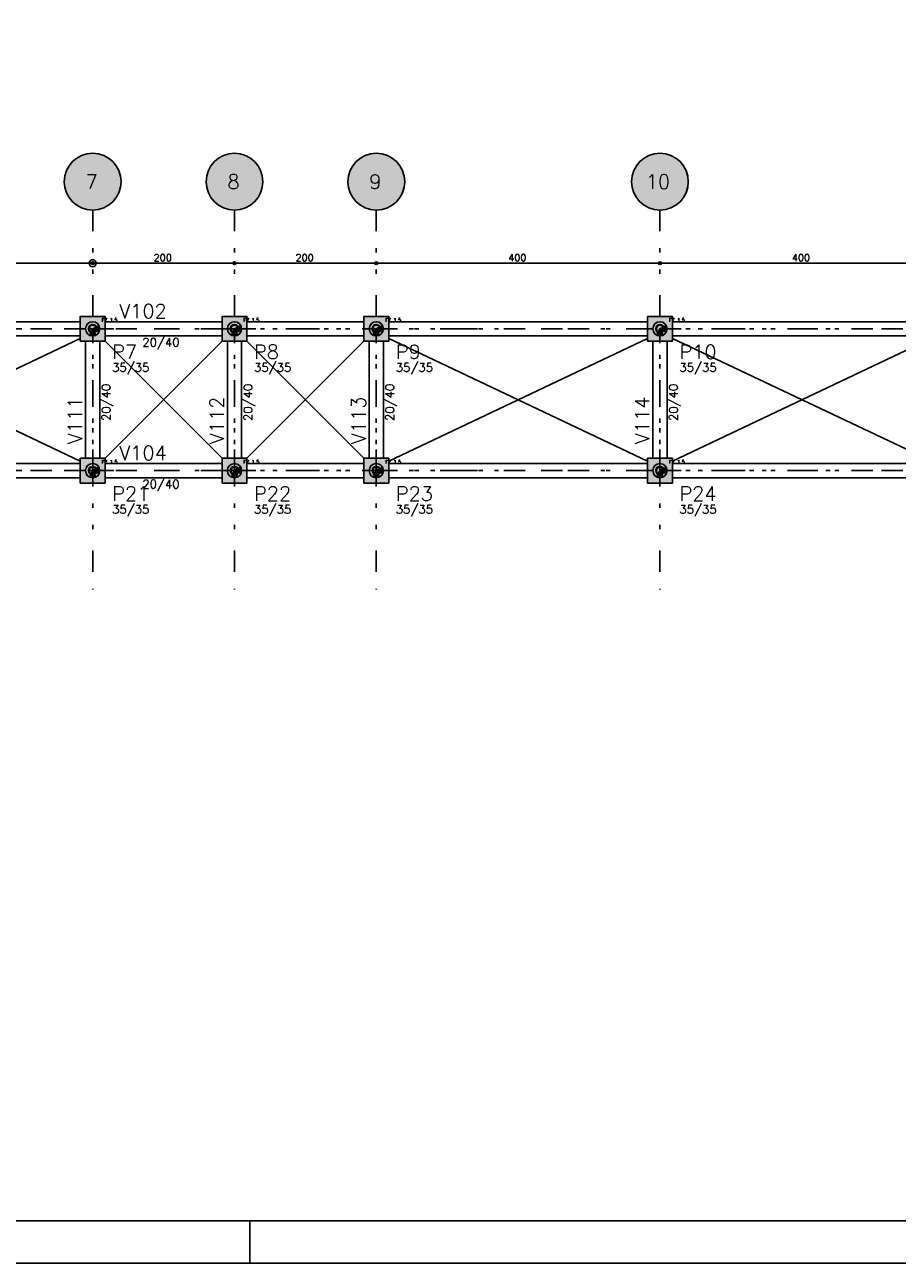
# Model space of a CAD drawing. Header units: feet. Extents: x 0 to 84.1, y 0 to 59.4.
# Tile 5 of 8: x 41.8 to 62.3, y 0 to 29.1. Entities that reach past the tile are written whole.
import ezdxf

# ---------------------------------------------------------------- set-up
doc = ezdxf.new("R2010")
doc.units = ezdxf.units.FT
doc.header["$MEASUREMENT"] = 0
doc.linetypes.add('ESTILO_TQS_0003', pattern=[1.5, 0.5, -0.4, 0.1, -0.5])
doc.linetypes.add('ESTILO_TQS_0004', pattern=[2, 0.5, -0.4, 0.1, -0.4, 0.1, -0.5])
for name, color, linetype in [('1', 1, 'CONTINUOUS'), ('2', 2, 'CONTINUOUS'), ('3', 3, 'CONTINUOUS'), ('4', 4, 'CONTINUOUS'), ('6', 6, 'CONTINUOUS'), ('8', 8, 'CONTINUOUS')]:
    doc.layers.add(name, color=color, linetype=linetype)
doc.styles.get("Standard").update_dxf_attribs({"font": 'ROMANS.SHX'})

msp = doc.modelspace()

# ---------------------------------------------------------------- linework, layer by layer
at = {"layer": '1', "linetype": 'ESTILO_TQS_0004'}
for p, q in [((43.403397, 24.751897), (43.403397, 15.835231)), ((46.736731, 24.751897), (46.736731, 15.835231)), ((50.070064, 24.751897), (50.070064, 15.835231)), ((56.736731, 24.751897), (56.736731, 15.835231)), ((3.945064, 21.960231), (82.861731, 21.960231)), ((3.945064, 18.626897), (82.861731, 18.626897))]:
    msp.add_line(p, q, dxfattribs=at)
at = {"layer": '1', "linetype": 'Continuous'}
for p, q in [((36.528397, 23.501897), (43.611731, 23.501897)), ((43.195064, 23.501897), (46.945064, 23.501897)), ((43.403397, 23.501897), (43.403397, 23.501897)), ((43.403397, 23.501897), (43.403397, 23.501897)), ((46.528397, 23.501897), (50.278397, 23.501897)), ((46.736731, 23.501897), (46.736731, 23.501897)), ((46.736731, 23.501897), (46.736731, 23.501897)), ((49.861731, 23.501897), (56.945064, 23.501897)), ((50.070064, 23.501897), (50.070064, 23.501897)), ((50.070064, 23.501897), (50.070064, 23.501897)), ((56.528397, 23.501897), (63.611731, 23.501897)), ((56.736731, 23.501897), (56.736731, 23.501897)), ((56.736731, 23.501897), (56.736731, 23.501897)), ((43.403397, 21.960231), (43.403397, 21.960231)), ((46.736731, 21.960231), (46.736731, 21.960231)), ((50.070064, 21.960231), (50.070064, 21.960231)), ((56.736731, 21.960231), (56.736731, 21.960231)), ((43.403397, 18.626897), (43.403397, 18.626897)), ((46.736731, 18.626897), (46.736731, 18.626897)), ((50.070064, 18.626897), (50.070064, 18.626897)), ((56.736731, 18.626897), (56.736731, 18.626897))]:
    msp.add_line(p, q, dxfattribs=at)
at = {"layer": '1', "linetype": 'ESTILO_TQS_0003'}
for p, q in [((36.736731, 21.960231), (43.403397, 21.960231)), ((43.403397, 21.960231), (46.736731, 21.960231)), ((43.403397, 18.626897), (43.403397, 21.960231)), ((46.736731, 21.960231), (50.070064, 21.960231)), ((46.736731, 18.626897), (46.736731, 21.960231)), ((50.070064, 21.960231), (56.736731, 21.960231)), ((50.070064, 18.626897), (50.070064, 21.960231)), ((56.736731, 21.960231), (63.403397, 21.960231)), ((56.736731, 18.626897), (56.736731, 21.960231)), ((36.736731, 18.626897), (43.403397, 18.626897)), ((43.403397, 18.626897), (46.736731, 18.626897)), ((46.736731, 18.626897), (50.070064, 18.626897)), ((50.070064, 18.626897), (56.736731, 18.626897)), ((56.736731, 18.626897), (63.403397, 18.626897))]:
    msp.add_line(p, q, dxfattribs=at)
at = {"layer": '1', "linetype": 'Continuous'}
for points in [[(43.111731, 22.126897), (37.028397, 22.126897)], [(46.445064, 22.126897), (43.695064, 22.126897)], [(49.778397, 22.126897), (47.028397, 22.126897)], [(56.445064, 22.126897), (50.361731, 22.126897)], [(63.111731, 22.126897), (57.028397, 22.126897)], [(43.340897, 21.835231), (43.465897, 21.835231), (43.403397, 21.960231), (43.340897, 21.835231)], [(43.340897, 21.835231), (43.465897, 21.835231), (43.403397, 21.960231), (43.340897, 21.835231)], [(43.528397, 21.897731), (43.528397, 22.022731), (43.403397, 21.960231), (43.528397, 21.897731)], [(46.674231, 21.835231), (46.799231, 21.835231), (46.736731, 21.960231), (46.674231, 21.835231)], [(46.861731, 21.897731), (46.861731, 22.022731), (46.736731, 21.960231), (46.861731, 21.897731)], [(50.007564, 21.835231), (50.132564, 21.835231), (50.070064, 21.960231), (50.007564, 21.835231)], [(50.195064, 21.897731), (50.195064, 22.022731), (50.070064, 21.960231), (50.195064, 21.897731)], [(56.674231, 21.835231), (56.799231, 21.835231), (56.736731, 21.960231), (56.674231, 21.835231)], [(56.861731, 21.897731), (56.861731, 22.022731), (56.736731, 21.960231), (56.861731, 21.897731)], [(37.028397, 21.793564), (43.111731, 21.793564)], [(43.236731, 21.668564), (43.236731, 18.918564)], [(43.570064, 18.918564), (43.570064, 21.668564)], [(43.695064, 21.793564), (46.445064, 21.793564)], [(46.570064, 21.668564), (46.570064, 18.918564)], [(46.903397, 18.918564), (46.903397, 21.668564)], [(47.028397, 21.793564), (49.778397, 21.793564)], [(49.903397, 21.668564), (49.903397, 18.918564)], [(50.236731, 18.918564), (50.236731, 21.668564)], [(50.361731, 21.793564), (56.445064, 21.793564)], [(56.570064, 21.668564), (56.570064, 18.918564)], [(56.903397, 18.918564), (56.903397, 21.668564)], [(57.028397, 21.793564), (63.111731, 21.793564)], [(43.111731, 18.793564), (37.028397, 18.793564)], [(43.528397, 18.564397), (43.528397, 18.689397), (43.403397, 18.626897), (43.528397, 18.564397)], [(46.445064, 18.793564), (43.695064, 18.793564)], [(46.861731, 18.564397), (46.861731, 18.689397), (46.736731, 18.626897), (46.861731, 18.564397)], [(49.778397, 18.793564), (47.028397, 18.793564)], [(50.195064, 18.564397), (50.195064, 18.689397), (50.070064, 18.626897), (50.195064, 18.564397)], [(56.445064, 18.793564), (50.361731, 18.793564)], [(56.861731, 18.564397), (56.861731, 18.689397), (56.736731, 18.626897), (56.861731, 18.564397)], [(63.111731, 18.793564), (57.028397, 18.793564)], [(37.028397, 18.460231), (43.111731, 18.460231)], [(43.340897, 18.501897), (43.465897, 18.501897), (43.403397, 18.626897), (43.340897, 18.501897)], [(43.340897, 18.501897), (43.465897, 18.501897), (43.403397, 18.626897), (43.340897, 18.501897)], [(43.695064, 18.460231), (46.445064, 18.460231)], [(46.674231, 18.501897), (46.799231, 18.501897), (46.736731, 18.626897), (46.674231, 18.501897)], [(47.028397, 18.460231), (49.778397, 18.460231)], [(50.007564, 18.501897), (50.132564, 18.501897), (50.070064, 18.626897), (50.007564, 18.501897)], [(50.361731, 18.460231), (56.445064, 18.460231)], [(56.674231, 18.501897), (56.799231, 18.501897), (56.736731, 18.626897), (56.674231, 18.501897)], [(57.028397, 18.460231), (63.111731, 18.460231)]]:
    msp.add_lwpolyline(points, dxfattribs=at)
for centre, radius in [((43.403397, 23.501897), 0.083333), ((43.403397, 23.501897), 0.033333), ((43.403397, 23.501897), 0.033333), ((43.403397, 23.501897), 0.016667), ((43.403397, 23.501897), 0.016667), ((46.736731, 23.501897), 0.033333), ((46.736731, 23.501897), 0.033333), ((46.736731, 23.501897), 0.016667), ((46.736731, 23.501897), 0.016667), ((50.070064, 23.501897), 0.033333), ((50.070064, 23.501897), 0.033333), ((50.070064, 23.501897), 0.016667), ((50.070064, 23.501897), 0.016667), ((56.736731, 23.501897), 0.033333), ((56.736731, 23.501897), 0.033333), ((56.736731, 23.501897), 0.016667), ((56.736731, 23.501897), 0.016667), ((43.403397, 21.960231), 0.166667), ((46.736731, 21.960231), 0.166667), ((50.070064, 21.960231), 0.166667), ((56.736731, 21.960231), 0.166667), ((43.403397, 21.960231), 0.1), ((43.403397, 21.960231), 0.1), ((43.403397, 21.960231), 0.1), ((43.403397, 21.960231), 0.083333), ((46.736731, 21.960231), 0.1), ((46.736731, 21.960231), 0.1), ((46.736731, 21.960231), 0.083333), ((50.070064, 21.960231), 0.1), ((50.070064, 21.960231), 0.1), ((50.070064, 21.960231), 0.083333), ((56.736731, 21.960231), 0.1), ((56.736731, 21.960231), 0.1), ((56.736731, 21.960231), 0.083333), ((43.403397, 18.626897), 0.166667), ((43.403397, 18.626897), 0.1), ((43.403397, 18.626897), 0.1), ((43.403397, 18.626897), 0.1), ((43.403397, 18.626897), 0.083333), ((46.736731, 18.626897), 0.166667), ((46.736731, 18.626897), 0.1), ((46.736731, 18.626897), 0.1), ((46.736731, 18.626897), 0.083333), ((50.070064, 18.626897), 0.166667), ((50.070064, 18.626897), 0.1), ((50.070064, 18.626897), 0.1), ((50.070064, 18.626897), 0.083333), ((56.736731, 18.626897), 0.166667), ((56.736731, 18.626897), 0.1), ((56.736731, 18.626897), 0.1), ((56.736731, 18.626897), 0.083333)]:
    msp.add_circle(centre, radius, dxfattribs=at)
at = {"layer": '2', "linetype": 'Continuous'}
for p, q in [((37.028397, 18.852775), (43.111731, 21.734353)), ((37.028397, 21.734353), (43.111731, 18.852775)), ((43.695064, 18.918564), (46.445064, 21.668564)), ((43.695064, 21.668564), (46.445064, 18.918564)), ((47.028397, 18.918564), (49.778397, 21.668564)), ((47.028397, 21.668564), (49.778397, 18.918564)), ((50.361731, 18.852775), (56.445064, 21.734353)), ((50.361731, 21.734353), (56.445064, 18.852775)), ((57.028397, 18.852775), (63.111731, 21.734353)), ((57.028397, 21.734353), (63.111731, 18.852775)), ((47.100006, 0), (47.100006, 1)), ((0, 0), (84.100006, 0))]:
    msp.add_line(p, q, dxfattribs=at)
msp.add_lwpolyline([(83.100006, 1), (2.5, 1), (2.5, 58.400002), (83.100006, 58.400002), (83.100006, 1)], dxfattribs=at)
for centre in [(43.403397, 25.418564), (46.736731, 25.418564), (50.070064, 25.418564), (56.736731, 25.418564)]:
    msp.add_circle(centre, 0.666667, dxfattribs=at)
at = {"layer": '6', "linetype": 'Continuous'}
for points in [[(43.111731, 21.668564), (43.695064, 21.668564), (43.695064, 22.251897), (43.111731, 22.251897), (43.111731, 21.668564)], [(46.445064, 21.668564), (47.028397, 21.668564), (47.028397, 22.251897), (46.445064, 22.251897), (46.445064, 21.668564)], [(49.778397, 21.668564), (50.361731, 21.668564), (50.361731, 22.251897), (49.778397, 22.251897), (49.778397, 21.668564)], [(56.445064, 21.668564), (57.028397, 21.668564), (57.028397, 22.251897), (56.445064, 22.251897), (56.445064, 21.668564)], [(43.111731, 18.335231), (43.695064, 18.335231), (43.695064, 18.918564), (43.111731, 18.918564), (43.111731, 18.335231)], [(46.445064, 18.335231), (47.028397, 18.335231), (47.028397, 18.918564), (46.445064, 18.918564), (46.445064, 18.335231)], [(49.778397, 18.335231), (50.361731, 18.335231), (50.361731, 18.918564), (49.778397, 18.918564), (49.778397, 18.335231)], [(56.445064, 18.335231), (57.028397, 18.335231), (57.028397, 18.918564), (56.445064, 18.918564), (56.445064, 18.335231)]]:
    msp.add_lwpolyline(points, dxfattribs=at)
at = {"layer": '8', "linetype": 'Continuous'}
for points in [[(44.070064, 25.418564), (42.948362, 25.905788), (42.886256, 25.839289)], [(44.070064, 25.418564), (43.018944, 25.963211), (42.948362, 25.905788)], [(44.070064, 25.418564), (43.096687, 26.010487), (43.018944, 25.963211)], [(44.070064, 25.418564), (43.180144, 26.046738), (43.096687, 26.010487)], [(44.070064, 25.418564), (43.26776, 26.071287), (43.180144, 26.046738)], [(44.070064, 25.418564), (43.357902, 26.083677), (43.26776, 26.071287)], [(44.070064, 25.418564), (43.448892, 26.083677), (43.357902, 26.083677)], [(44.070064, 25.418564), (43.539035, 26.071287), (43.448892, 26.083677)], [(44.070064, 25.418564), (43.62665, 26.046738), (43.539035, 26.071287)], [(44.070064, 25.418564), (43.710107, 26.010487), (43.62665, 26.046738)], [(44.070064, 25.418564), (43.787851, 25.963211), (43.710107, 26.010487)], [(44.070064, 25.418564), (43.858433, 25.905788), (43.787851, 25.963211)], [(44.070064, 25.418564), (43.920538, 25.839289), (43.858433, 25.905788)], [(47.403397, 25.418564), (46.281695, 25.905788), (46.21959, 25.839289)], [(47.403397, 25.418564), (46.352277, 25.963211), (46.281695, 25.905788)], [(47.403397, 25.418564), (46.430021, 26.010487), (46.352277, 25.963211)], [(47.403397, 25.418564), (46.513478, 26.046738), (46.430021, 26.010487)], [(47.403397, 25.418564), (46.601093, 26.071287), (46.513478, 26.046738)], [(47.403397, 25.418564), (46.691236, 26.083677), (46.601093, 26.071287)], [(47.403397, 25.418564), (46.782226, 26.083677), (46.691236, 26.083677)], [(47.403397, 25.418564), (46.872368, 26.071287), (46.782226, 26.083677)], [(47.403397, 25.418564), (46.959984, 26.046738), (46.872368, 26.071287)], [(47.403397, 25.418564), (47.043441, 26.010487), (46.959984, 26.046738)], [(47.403397, 25.418564), (47.121184, 25.963211), (47.043441, 26.010487)], [(47.403397, 25.418564), (47.191766, 25.905788), (47.121184, 25.963211)], [(47.403397, 25.418564), (47.253872, 25.839289), (47.191766, 25.905788)], [(50.736731, 25.418564), (49.615029, 25.905788), (49.552923, 25.839289)], [(50.736731, 25.418564), (49.68561, 25.963211), (49.615029, 25.905788)], [(50.736731, 25.418564), (49.763354, 26.010487), (49.68561, 25.963211)], [(50.736731, 25.418564), (49.846811, 26.046738), (49.763354, 26.010487)], [(50.736731, 25.418564), (49.934427, 26.071287), (49.846811, 26.046738)], [(50.736731, 25.418564), (50.024569, 26.083677), (49.934427, 26.071287)], [(50.736731, 25.418564), (50.115559, 26.083677), (50.024569, 26.083677)], [(50.736731, 25.418564), (50.205701, 26.071287), (50.115559, 26.083677)], [(50.736731, 25.418564), (50.293317, 26.046738), (50.205701, 26.071287)], [(50.736731, 25.418564), (50.376774, 26.010487), (50.293317, 26.046738)], [(50.736731, 25.418564), (50.454518, 25.963211), (50.376774, 26.010487)], [(50.736731, 25.418564), (50.525099, 25.905788), (50.454518, 25.963211)], [(50.736731, 25.418564), (50.587205, 25.839289), (50.525099, 25.905788)], [(57.403397, 25.418564), (56.281695, 25.905788), (56.21959, 25.839289)], [(57.403397, 25.418564), (56.352277, 25.963211), (56.281695, 25.905788)], [(57.403397, 25.418564), (56.430021, 26.010487), (56.352277, 25.963211)], [(57.403397, 25.418564), (56.513478, 26.046738), (56.430021, 26.010487)], [(57.403397, 25.418564), (56.601093, 26.071287), (56.513478, 26.046738)], [(57.403397, 25.418564), (56.691236, 26.083677), (56.601093, 26.071287)], [(57.403397, 25.418564), (56.782226, 26.083677), (56.691236, 26.083677)], [(57.403397, 25.418564), (56.872368, 26.071287), (56.782226, 26.083677)], [(57.403397, 25.418564), (56.959984, 26.046738), (56.872368, 26.071287)], [(57.403397, 25.418564), (57.043441, 26.010487), (56.959984, 26.046738)], [(57.403397, 25.418564), (57.121184, 25.963211), (57.043441, 26.010487)], [(57.403397, 25.418564), (57.191766, 25.905788), (57.121184, 25.963211)], [(57.403397, 25.418564), (57.253872, 25.839289), (57.191766, 25.905788)], [(44.070064, 25.418564), (42.791923, 25.684165), (42.761452, 25.598429)], [(44.070064, 25.418564), (42.833784, 25.764953), (42.791923, 25.684165)], [(44.070064, 25.418564), (42.886256, 25.839289), (42.833784, 25.764953)], [(44.070064, 25.418564), (43.97301, 25.764953), (43.920538, 25.839289)], [(44.070064, 25.418564), (44.014872, 25.684165), (43.97301, 25.764953)], [(44.070064, 25.418564), (44.045342, 25.598429), (44.014872, 25.684165)], [(47.403397, 25.418564), (46.125256, 25.684165), (46.094786, 25.598429)], [(47.403397, 25.418564), (46.167118, 25.764953), (46.125256, 25.684165)], [(47.403397, 25.418564), (46.21959, 25.839289), (46.167118, 25.764953)], [(47.403397, 25.418564), (47.306344, 25.764953), (47.253872, 25.839289)], [(47.403397, 25.418564), (47.348205, 25.684165), (47.306344, 25.764953)], [(47.403397, 25.418564), (47.378676, 25.598429), (47.348205, 25.684165)], [(50.736731, 25.418564), (49.45859, 25.684165), (49.428119, 25.598429)], [(50.736731, 25.418564), (49.500451, 25.764953), (49.45859, 25.684165)], [(50.736731, 25.418564), (49.552923, 25.839289), (49.500451, 25.764953)], [(50.736731, 25.418564), (50.639677, 25.764953), (50.587205, 25.839289)], [(50.736731, 25.418564), (50.681538, 25.684165), (50.639677, 25.764953)], [(50.736731, 25.418564), (50.712009, 25.598429), (50.681538, 25.684165)], [(57.403397, 25.418564), (56.125256, 25.684165), (56.094786, 25.598429)], [(57.403397, 25.418564), (56.167118, 25.764953), (56.125256, 25.684165)], [(57.403397, 25.418564), (56.21959, 25.839289), (56.167118, 25.764953)], [(57.403397, 25.418564), (57.306344, 25.764953), (57.253872, 25.839289)], [(57.403397, 25.418564), (57.348205, 25.684165), (57.306344, 25.764953)], [(57.403397, 25.418564), (57.378676, 25.598429), (57.348205, 25.684165)], [(44.070064, 25.418564), (42.74294, 25.509342), (42.736731, 25.418564)], [(44.070064, 25.418564), (42.736731, 25.418564), (42.74294, 25.327786)], [(44.070064, 25.418564), (42.761452, 25.598429), (42.74294, 25.509342)], [(44.070064, 25.418564), (42.74294, 25.327786), (42.761452, 25.238699)], [(44.070064, 25.418564), (42.761452, 25.238699), (42.791923, 25.152963)], [(44.070064, 25.418564), (42.791923, 25.152963), (42.833784, 25.072175)], [(44.070064, 25.418564), (42.833784, 25.072175), (42.886256, 24.997839)], [(44.070064, 25.418564), (42.886256, 24.997839), (42.948362, 24.93134)], [(44.070064, 25.418564), (42.948362, 24.93134), (43.018944, 24.873917)], [(44.070064, 25.418564), (43.018944, 24.873917), (43.096687, 24.826641)], [(44.070064, 25.418564), (43.096687, 24.826641), (43.180144, 24.79039)], [(44.070064, 25.418564), (43.180144, 24.79039), (43.26776, 24.765841)], [(44.070064, 25.418564), (43.26776, 24.765841), (43.357902, 24.753451)], [(44.070064, 25.418564), (43.357902, 24.753451), (43.448892, 24.753451)], [(44.070064, 25.418564), (43.448892, 24.753451), (43.539035, 24.765841)], [(44.070064, 25.418564), (43.539035, 24.765841), (43.62665, 24.79039)], [(44.070064, 25.418564), (43.62665, 24.79039), (43.710107, 24.826641)], [(44.070064, 25.418564), (43.710107, 24.826641), (43.787851, 24.873917)], [(44.070064, 25.418564), (43.787851, 24.873917), (43.858433, 24.93134)], [(44.070064, 25.418564), (43.858433, 24.93134), (43.920538, 24.997839)], [(44.070064, 25.418564), (43.920538, 24.997839), (43.97301, 25.072175)], [(44.070064, 25.418564), (43.97301, 25.072175), (44.014872, 25.152963)], [(44.070064, 25.418564), (44.014872, 25.152963), (44.045342, 25.238699)], [(44.070064, 25.418564), (44.063855, 25.509342), (44.045342, 25.598429)], [(44.070064, 25.418564), (44.045342, 25.238699), (44.063855, 25.327786)], [(44.070064, 25.418564), (44.063855, 25.327786), (44.070064, 25.418564)], [(47.403397, 25.418564), (46.076273, 25.509342), (46.070064, 25.418564)], [(47.403397, 25.418564), (46.070064, 25.418564), (46.076273, 25.327786)], [(47.403397, 25.418564), (46.094786, 25.598429), (46.076273, 25.509342)], [(47.403397, 25.418564), (46.076273, 25.327786), (46.094786, 25.238699)], [(47.403397, 25.418564), (46.094786, 25.238699), (46.125256, 25.152963)], [(47.403397, 25.418564), (46.125256, 25.152963), (46.167118, 25.072175)], [(47.403397, 25.418564), (46.167118, 25.072175), (46.21959, 24.997839)], [(47.403397, 25.418564), (46.21959, 24.997839), (46.281695, 24.93134)], [(47.403397, 25.418564), (46.281695, 24.93134), (46.352277, 24.873917)], [(47.403397, 25.418564), (46.352277, 24.873917), (46.430021, 24.826641)], [(47.403397, 25.418564), (46.430021, 24.826641), (46.513478, 24.79039)], [(47.403397, 25.418564), (46.513478, 24.79039), (46.601093, 24.765841)], [(47.403397, 25.418564), (46.601093, 24.765841), (46.691236, 24.753451)], [(47.403397, 25.418564), (46.691236, 24.753451), (46.782226, 24.753451)], [(47.403397, 25.418564), (46.782226, 24.753451), (46.872368, 24.765841)], [(47.403397, 25.418564), (46.872368, 24.765841), (46.959984, 24.79039)], [(47.403397, 25.418564), (46.959984, 24.79039), (47.043441, 24.826641)], [(47.403397, 25.418564), (47.043441, 24.826641), (47.121184, 24.873917)], [(47.403397, 25.418564), (47.121184, 24.873917), (47.191766, 24.93134)], [(47.403397, 25.418564), (47.191766, 24.93134), (47.253872, 24.997839)], [(47.403397, 25.418564), (47.253872, 24.997839), (47.306344, 25.072175)], [(47.403397, 25.418564), (47.306344, 25.072175), (47.348205, 25.152963)], [(47.403397, 25.418564), (47.348205, 25.152963), (47.378676, 25.238699)], [(47.403397, 25.418564), (47.397188, 25.509342), (47.378676, 25.598429)], [(47.403397, 25.418564), (47.378676, 25.238699), (47.397188, 25.327786)], [(47.403397, 25.418564), (47.397188, 25.327786), (47.403397, 25.418564)], [(50.736731, 25.418564), (49.409607, 25.509342), (49.403397, 25.418564)], [(50.736731, 25.418564), (49.403397, 25.418564), (49.409607, 25.327786)], [(50.736731, 25.418564), (49.428119, 25.598429), (49.409607, 25.509342)], [(50.736731, 25.418564), (49.409607, 25.327786), (49.428119, 25.238699)], [(50.736731, 25.418564), (49.428119, 25.238699), (49.45859, 25.152963)], [(50.736731, 25.418564), (49.45859, 25.152963), (49.500451, 25.072175)], [(50.736731, 25.418564), (49.500451, 25.072175), (49.552923, 24.997839)], [(50.736731, 25.418564), (49.552923, 24.997839), (49.615029, 24.93134)], [(50.736731, 25.418564), (49.615029, 24.93134), (49.68561, 24.873917)], [(50.736731, 25.418564), (49.68561, 24.873917), (49.763354, 24.826641)], [(50.736731, 25.418564), (49.763354, 24.826641), (49.846811, 24.79039)], [(50.736731, 25.418564), (49.846811, 24.79039), (49.934427, 24.765841)], [(50.736731, 25.418564), (49.934427, 24.765841), (50.024569, 24.753451)], [(50.736731, 25.418564), (50.024569, 24.753451), (50.115559, 24.753451)], [(50.736731, 25.418564), (50.115559, 24.753451), (50.205701, 24.765841)], [(50.736731, 25.418564), (50.205701, 24.765841), (50.293317, 24.79039)], [(50.736731, 25.418564), (50.293317, 24.79039), (50.376774, 24.826641)], [(50.736731, 25.418564), (50.376774, 24.826641), (50.454518, 24.873917)], [(50.736731, 25.418564), (50.454518, 24.873917), (50.525099, 24.93134)], [(50.736731, 25.418564), (50.525099, 24.93134), (50.587205, 24.997839)], [(50.736731, 25.418564), (50.587205, 24.997839), (50.639677, 25.072175)], [(50.736731, 25.418564), (50.639677, 25.072175), (50.681538, 25.152963)], [(50.736731, 25.418564), (50.681538, 25.152963), (50.712009, 25.238699)], [(50.736731, 25.418564), (50.730521, 25.509342), (50.712009, 25.598429)], [(50.736731, 25.418564), (50.712009, 25.238699), (50.730521, 25.327786)], [(50.736731, 25.418564), (50.730521, 25.327786), (50.736731, 25.418564)], [(57.403397, 25.418564), (56.076273, 25.509342), (56.070064, 25.418564)], [(57.403397, 25.418564), (56.070064, 25.418564), (56.076273, 25.327786)], [(57.403397, 25.418564), (56.094786, 25.598429), (56.076273, 25.509342)], [(57.403397, 25.418564), (56.076273, 25.327786), (56.094786, 25.238699)], [(57.403397, 25.418564), (56.094786, 25.238699), (56.125256, 25.152963)], [(57.403397, 25.418564), (56.125256, 25.152963), (56.167118, 25.072175)], [(57.403397, 25.418564), (56.167118, 25.072175), (56.21959, 24.997839)], [(57.403397, 25.418564), (56.21959, 24.997839), (56.281695, 24.93134)], [(57.403397, 25.418564), (56.281695, 24.93134), (56.352277, 24.873917)], [(57.403397, 25.418564), (56.352277, 24.873917), (56.430021, 24.826641)], [(57.403397, 25.418564), (56.430021, 24.826641), (56.513478, 24.79039)], [(57.403397, 25.418564), (56.513478, 24.79039), (56.601093, 24.765841)], [(57.403397, 25.418564), (56.601093, 24.765841), (56.691236, 24.753451)], [(57.403397, 25.418564), (56.691236, 24.753451), (56.782226, 24.753451)], [(57.403397, 25.418564), (56.782226, 24.753451), (56.872368, 24.765841)], [(57.403397, 25.418564), (56.872368, 24.765841), (56.959984, 24.79039)], [(57.403397, 25.418564), (56.959984, 24.79039), (57.043441, 24.826641)], [(57.403397, 25.418564), (57.043441, 24.826641), (57.121184, 24.873917)], [(57.403397, 25.418564), (57.121184, 24.873917), (57.191766, 24.93134)], [(57.403397, 25.418564), (57.191766, 24.93134), (57.253872, 24.997839)], [(57.403397, 25.418564), (57.253872, 24.997839), (57.306344, 25.072175)], [(57.403397, 25.418564), (57.306344, 25.072175), (57.348205, 25.152963)], [(57.403397, 25.418564), (57.348205, 25.152963), (57.378676, 25.238699)], [(57.403397, 25.418564), (57.397188, 25.509342), (57.378676, 25.598429)], [(57.403397, 25.418564), (57.378676, 25.238699), (57.397188, 25.327786)], [(57.403397, 25.418564), (57.397188, 25.327786), (57.403397, 25.418564)], [(43.111731, 21.668564), (43.695064, 21.668564), (43.695064, 22.251897)], [(43.111731, 21.668564), (43.695064, 22.251897), (43.111731, 22.251897)], [(43.111731, 21.668564), (43.111731, 22.251897), (43.111731, 21.668564)], [(46.445064, 21.668564), (47.028397, 21.668564), (47.028397, 22.251897)], [(46.445064, 21.668564), (47.028397, 22.251897), (46.445064, 22.251897)], [(46.445064, 21.668564), (46.445064, 22.251897), (46.445064, 21.668564)], [(49.778397, 21.668564), (50.361731, 21.668564), (50.361731, 22.251897)], [(49.778397, 21.668564), (50.361731, 22.251897), (49.778397, 22.251897)], [(49.778397, 21.668564), (49.778397, 22.251897), (49.778397, 21.668564)], [(56.445064, 21.668564), (57.028397, 21.668564), (57.028397, 22.251897)], [(56.445064, 21.668564), (57.028397, 22.251897), (56.445064, 22.251897)], [(56.445064, 21.668564), (56.445064, 22.251897), (56.445064, 21.668564)], [(43.340897, 21.835231), (43.465897, 21.835231), (43.403397, 21.960231)], [(43.340897, 21.835231), (43.403397, 21.960231), (43.340897, 21.835231)], [(43.340897, 21.835231), (43.465897, 21.835231), (43.403397, 21.960231)], [(43.340897, 21.835231), (43.403397, 21.960231), (43.340897, 21.835231)], [(43.528397, 21.897731), (43.528397, 22.022731), (43.403397, 21.960231)], [(43.528397, 21.897731), (43.403397, 21.960231), (43.528397, 21.897731)], [(46.674231, 21.835231), (46.799231, 21.835231), (46.736731, 21.960231)], [(46.674231, 21.835231), (46.736731, 21.960231), (46.674231, 21.835231)], [(46.861731, 21.897731), (46.861731, 22.022731), (46.736731, 21.960231)], [(46.861731, 21.897731), (46.736731, 21.960231), (46.861731, 21.897731)], [(50.007564, 21.835231), (50.132564, 21.835231), (50.070064, 21.960231)], [(50.007564, 21.835231), (50.070064, 21.960231), (50.007564, 21.835231)], [(50.195064, 21.897731), (50.195064, 22.022731), (50.070064, 21.960231)], [(50.195064, 21.897731), (50.070064, 21.960231), (50.195064, 21.897731)], [(56.674231, 21.835231), (56.799231, 21.835231), (56.736731, 21.960231)], [(56.674231, 21.835231), (56.736731, 21.960231), (56.674231, 21.835231)], [(56.861731, 21.897731), (56.861731, 22.022731), (56.736731, 21.960231)], [(56.861731, 21.897731), (56.736731, 21.960231), (56.861731, 21.897731)], [(43.111731, 18.335231), (43.695064, 18.335231), (43.695064, 18.918564)], [(43.111731, 18.335231), (43.695064, 18.918564), (43.111731, 18.918564)], [(43.111731, 18.335231), (43.111731, 18.918564), (43.111731, 18.335231)], [(43.528397, 18.564397), (43.528397, 18.689397), (43.403397, 18.626897)], [(46.445064, 18.335231), (47.028397, 18.335231), (47.028397, 18.918564)], [(46.445064, 18.335231), (47.028397, 18.918564), (46.445064, 18.918564)], [(46.445064, 18.335231), (46.445064, 18.918564), (46.445064, 18.335231)], [(46.861731, 18.564397), (46.861731, 18.689397), (46.736731, 18.626897)], [(49.778397, 18.335231), (50.361731, 18.335231), (50.361731, 18.918564)], [(49.778397, 18.335231), (50.361731, 18.918564), (49.778397, 18.918564)], [(49.778397, 18.335231), (49.778397, 18.918564), (49.778397, 18.335231)], [(50.195064, 18.564397), (50.195064, 18.689397), (50.070064, 18.626897)], [(56.445064, 18.335231), (57.028397, 18.335231), (57.028397, 18.918564)], [(56.445064, 18.335231), (57.028397, 18.918564), (56.445064, 18.918564)], [(56.445064, 18.335231), (56.445064, 18.918564), (56.445064, 18.335231)], [(56.861731, 18.564397), (56.861731, 18.689397), (56.736731, 18.626897)], [(43.340897, 18.501897), (43.465897, 18.501897), (43.403397, 18.626897)], [(43.340897, 18.501897), (43.403397, 18.626897), (43.340897, 18.501897)], [(43.340897, 18.501897), (43.465897, 18.501897), (43.403397, 18.626897)], [(43.340897, 18.501897), (43.403397, 18.626897), (43.340897, 18.501897)], [(43.528397, 18.564397), (43.403397, 18.626897), (43.528397, 18.564397)], [(46.674231, 18.501897), (46.799231, 18.501897), (46.736731, 18.626897)], [(46.674231, 18.501897), (46.736731, 18.626897), (46.674231, 18.501897)], [(46.861731, 18.564397), (46.736731, 18.626897), (46.861731, 18.564397)], [(50.007564, 18.501897), (50.132564, 18.501897), (50.070064, 18.626897)], [(50.007564, 18.501897), (50.070064, 18.626897), (50.007564, 18.501897)], [(50.195064, 18.564397), (50.070064, 18.626897), (50.195064, 18.564397)], [(56.674231, 18.501897), (56.799231, 18.501897), (56.736731, 18.626897)], [(56.674231, 18.501897), (56.736731, 18.626897), (56.674231, 18.501897)], [(56.861731, 18.564397), (56.736731, 18.626897), (56.861731, 18.564397)]]:
    msp.add_solid(points, dxfattribs=at)

# ---------------------------------------------------------------- texts
at = {"layer": '1', "linetype": 'Continuous'}
for s, height, p in [('200', 0.166667, (44.836731, 23.551897)), ('200', 0.166667, (48.170064, 23.551897)), ('400', 0.166667, (53.170064, 23.551897)), ('400', 0.166667, (59.836731, 23.551897)), ('FZ 1.5', 0.083333, (43.611731, 22.126897)), ('FZ 1.5', 0.083333, (46.945064, 22.126897)), ('FZ 1.5', 0.083333, (50.278397, 22.126897)), ('FZ 1.5', 0.083333, (56.945064, 22.126897)), ('FZ 1.5', 0.083333, (43.611731, 18.793564)), ('FZ 1.5', 0.083333, (46.945064, 18.793564)), ('FZ 1.5', 0.083333, (50.278397, 18.793564)), ('FZ 1.5', 0.083333, (56.945064, 18.793564))]:
    msp.add_text(s, height=height, dxfattribs=at).set_placement(p)
at = {"layer": '3', "linetype": 'Continuous'}
for s, p in [('20/40', (44.570064, 21.543564)), ('35/35', (43.861731, 20.951897)), ('35/35', (47.195064, 20.951897)), ('35/35', (50.528397, 20.951897)), ('35/35', (57.195064, 20.951897)), ('20/40', (44.570064, 18.210231)), ('35/35', (43.861731, 17.618564)), ('35/35', (47.195064, 17.618564)), ('35/35', (50.528397, 17.618564)), ('35/35', (57.195064, 17.618564))]:
    msp.add_text(s, height=0.2, dxfattribs=at).set_placement(p)
for p in [(43.820064, 19.793564), (47.153397, 19.793564), (50.486731, 19.793564), (57.153397, 19.793564)]:
    msp.add_text('20/40', height=0.2, rotation=90, dxfattribs=at).set_placement(p)
at = {"layer": '4', "linetype": 'Continuous'}
for s, p in [('V102', (44.028397, 22.210231)), ('V104', (44.028397, 18.876897))]:
    msp.add_text(s, height=0.333333, dxfattribs=at).set_placement(p)
for s, p in [('V111', (43.153397, 19.251897)), ('V112', (46.486731, 19.251897)), ('V113', (49.820064, 19.251897)), ('V114', (56.486731, 19.251897))]:
    msp.add_text(s, height=0.333333, rotation=90, dxfattribs=at).set_placement(p)
at = {"layer": '6', "linetype": 'Continuous'}
for s, p in [('7', (43.236731, 25.251897)), ('8', (46.570064, 25.251897)), ('9', (49.903397, 25.251897)), ('10', (56.403397, 25.251897)), ('P7', (43.861731, 21.251897)), ('P8', (47.195064, 21.251897)), ('P9', (50.528397, 21.251897)), ('P10', (57.195064, 21.251897)), ('P21', (43.861731, 17.918564)), ('P22', (47.195064, 17.918564)), ('P23', (50.528397, 17.918564)), ('P24', (57.195064, 17.918564))]:
    msp.add_text(s, height=0.333333, dxfattribs=at).set_placement(p)

doc.saveas('drawing.dxf')
